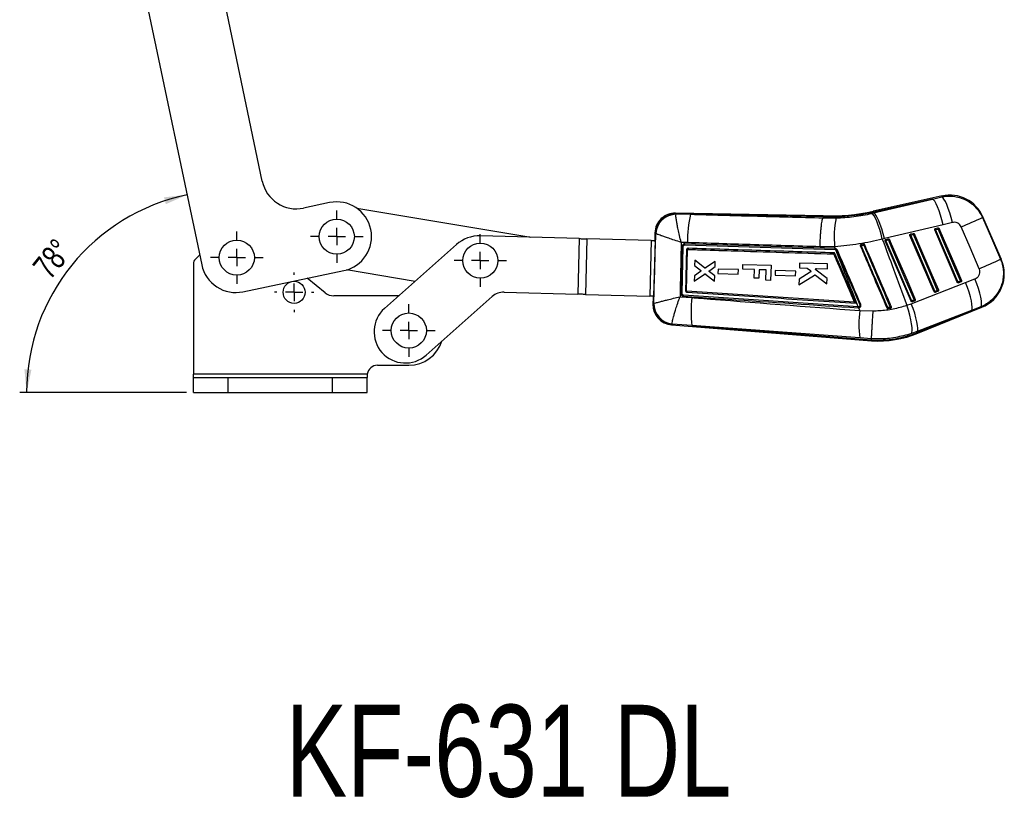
# Model space of a CAD drawing. Header units: millimetres. Extents: x 37 to 389, y 20 to 288.
# Tile 17 of 20: x 247 to 389, y 59 to 171. Entities that reach past the tile are written whole.
import ezdxf

# ---------------------------------------------------------------- set-up
doc = ezdxf.new("R2010")
doc.units = ezdxf.units.MM
doc.layers.add('FORMATO', color=179, linetype='Continuous')
doc.styles.add('SLDTEXTSTYLE0', font='TXT', dxfattribs={"width": 0.75})
doc.dimstyles.new('SLDDIMSTYLE5', dxfattribs={"dimtxt": 3.5, "dimasz": 3.302, "dimexe": 0, "dimexo": 0.0625, "dimgap": 0.875, "dimtad": 1, "dimdec": 4, "dimlfac": 2, "dimzin": 12, "dimdsep": 46, "dimtxsty": 'SLDTEXTSTYLE0', "dimsah": 1, "dimcen": 0.09, "dimadec": 0, "dimazin": 3, "dimtfac": 1, "dimtdec": 0, "dimtofl": 0, "dimtmove": 0, "dimatfit": 3, "dimfxl": 0, "dimfrac": 2, "dimtolj": 1, "dimtzin": 12, "dimarcsym": 0})

# ---------------------------------------------------------------- blocks, each defined once
blk = doc.blocks.new('_D_11')
at = {"layer": 'FORMATO'}
blk.add_line((271.43, 117.74), (247.44, 117.74), dxfattribs=at)
blk.add_arc((277.49, 117.74), 29.05, 101.8498, 180, dxfattribs=at)
for points in [[(271.52, 146.17), (268.2, 145.8), (268.47, 144.82)], [(248.44, 117.74), (249.14, 121.01), (248.12, 121.07)]]:
    blk.add_solid(points, dxfattribs=at)
at = {"layer": 'FORMATO', "insert": (249.1, 135.98), "char_height": 3.5, "attachment_point": 1, "rotation": 51.2903, "style": 'SLDTEXTSTYLE0'}
blk.add_mtext('78°', dxfattribs=at)
blk = doc.blocks.new('SW_CENTERMARKSYMBOL_8')
at = {"layer": 'FORMATO', "color": 0}
for p, q in [((0, 2.5), (0, 2.8375)), ((-2.5, 0), (-2.8375, 0)), ((0, 0), (-1.25, 0)), ((0, 0), (0, 1.25)), ((0, 0), (0, -1.25)), ((0, 0), (1.25, 0)), ((2.5, 0), (2.8375, 0)), ((0, -2.5), (0, -2.8375))]:
    blk.add_line(p, q, dxfattribs=at)
blk = doc.blocks.new('SW_CENTERMARKSYMBOL_9')
at = {"layer": 'FORMATO', "color": 0}
for p, q in [((0, 2.5), (0, 3.775)), ((-2.5, 0), (-3.775, 0)), ((0, 0), (-1.25, 0)), ((0, 0), (0, 1.25)), ((0, 0), (0, -1.25)), ((0, 0), (1.25, 0)), ((2.5, 0), (3.775, 0)), ((0, -2.5), (0, -3.775))]:
    blk.add_line(p, q, dxfattribs=at)
blk = doc.blocks.new('SW_CENTERMARKSYMBOL_10')
at = {"layer": 'FORMATO', "color": 0}
for p, q in [((0, 2.5), (0, 3.775)), ((-2.5, 0), (-3.775, 0)), ((0, 0), (-1.25, 0)), ((0, 0), (0, 1.25)), ((0, 0), (0, -1.25)), ((0, 0), (1.25, 0)), ((2.5, 0), (3.775, 0)), ((0, -2.5), (0, -3.775))]:
    blk.add_line(p, q, dxfattribs=at)
blk = doc.blocks.new('SW_CENTERMARKSYMBOL_11')
at = {"layer": 'FORMATO', "color": 0}
for p, q in [((0, 2.5), (0, 3.775)), ((-2.5, 0), (-3.775, 0)), ((0, 0), (-1.25, 0)), ((0, 0), (0, 1.25)), ((0, 0), (0, -1.25)), ((0, 0), (1.25, 0)), ((2.5, 0), (3.775, 0)), ((0, -2.5), (0, -3.775))]:
    blk.add_line(p, q, dxfattribs=at)
blk = doc.blocks.new('SW_CENTERMARKSYMBOL_12')
at = {"layer": 'FORMATO', "color": 0}
for p, q in [((0, 2.5), (0, 3.775)), ((-2.5, 0), (-3.775, 0)), ((0, 0), (-1.25, 0)), ((0, 0), (0, 1.25)), ((0, 0), (0, -1.25)), ((0, 0), (1.25, 0)), ((2.5, 0), (3.775, 0)), ((0, -2.5), (0, -3.775))]:
    blk.add_line(p, q, dxfattribs=at)

msp = doc.modelspace()

# ---------------------------------------------------------------- linework, layer by layer
at = {"color": 7, "linetype": 'Continuous', "lineweight": 25}
for p, q in [((282.352229, 148.123441), (275.935167, 178.707485)), ((265.169584, 176.448678), (273.640106, 136.07774)), ((380.150738, 145.999521), (370.249549, 143.818894)), ((292.040361, 145.047305), (288.272406, 144.256723)), ((378.773997, 145.55749), (370.278711, 143.686497)), ((370.307835, 143.554261), (378.773997, 145.55749)), ((378.773997, 145.55749), (380.097429, 145.872364)), ((295.957852, 144.233503), (320.973853, 140.056799)), ((363.047304, 143.135466), (341.78689, 143.536086)), ((341.891947, 143.416283), (341.87471, 143.363572)), ((341.891947, 143.416283), (343.974626, 143.359267)), ((363.04416, 142.999932), (343.974626, 143.359267)), ((370.045709, 143.492907), (370.307835, 143.554261)), ((370.278711, 143.686497), (370.307835, 143.554261)), ((363.040658, 142.854363), (363.040792, 142.854624)), ((363.04416, 142.999932), (363.040792, 142.854624)), ((363.040792, 142.854624), (364.909279, 142.845374)), ((380.313361, 141.867835), (371.847058, 139.861731)), ((381.637456, 142.180995), (380.313361, 141.867835)), ((388.681421, 136.844029), (386.014143, 143.001709)), ((327.959618, 139.864167), (313.729106, 140.256571)), ((338.840736, 140.723586), (338.813437, 139.733566)), ((338.965705, 140.597532), (338.955539, 140.613083)), ((379.016931, 132.217492), (375.530267, 140.326135)), ((375.602896, 140.522874), (375.636319, 140.534588)), ((375.636319, 140.534588), (375.987971, 140.612035)), ((375.645036, 140.376593), (375.996689, 140.454037)), ((382.345649, 133.572107), (379.103104, 141.113013)), ((379.175494, 141.309635), (379.209148, 141.321462)), ((379.209148, 141.321462), (379.560801, 141.398909)), ((379.21788, 141.163423), (379.569533, 141.240865)), ((299.945148, 129.824636), (310.270736, 138.996648)), ((327.959618, 139.864167), (327.739103, 131.867207)), ((329.059182, 139.833846), (328.838667, 131.836886)), ((338.321513, 139.578439), (329.059182, 139.833846)), ((338.321513, 139.578439), (338.100998, 131.581479)), ((338.877788, 139.731922), (338.647971, 131.397619)), ((338.871295, 139.563279), (338.65078, 131.566319)), ((338.873135, 139.563228), (338.871295, 139.563279)), ((338.872494, 139.583017), (338.871951, 139.563261)), ((338.872494, 139.583017), (338.873679, 139.582974)), ((343.537348, 139.289255), (342.615178, 139.320579)), ((364.778655, 138.435181), (343.149202, 139.115191)), ((343.157856, 138.963883), (364.787007, 138.287629)), ((368.500607, 139.011655), (368.465903, 139.001084)), ((371.847058, 139.861731), (371.549415, 139.792659)), ((375.688212, 130.862877), (371.957423, 139.539256)), ((372.030216, 139.736075), (372.063482, 139.747712)), ((372.063482, 139.747712), (372.415135, 139.825159)), ((372.0722, 139.589748), (372.423852, 139.667193)), ((273.337837, 137.518368), (272.732792, 136.929744)), ((342.745645, 131.954822), (342.90932, 138.72895)), ((343.378173, 132.381716), (343.51849, 138.248327)), ((343.57941, 138.314437), (343.589409, 138.314877)), ((364.699336, 138.679381), (362.596439, 138.693664)), ((364.796231, 138.434194), (364.699336, 138.679381)), ((364.796231, 138.434194), (364.778655, 138.435181)), ((364.787007, 138.287629), (364.860574, 138.271341)), ((272.430104, 136.212977), (272.430104, 120.364772)), ((344.573418, 136.756969), (344.55231, 135.989216)), ((345.975286, 135.650211), (344.573418, 136.756969)), ((347.504149, 136.585823), (346.139213, 135.644888)), ((347.483436, 135.832419), (347.504149, 136.585823)), ((351.489799, 135.452095), (351.508731, 136.138549)), ((351.508731, 136.138549), (355.542356, 136.027322)), ((355.542356, 136.027322), (355.482498, 133.856615)), ((359.64215, 136.335867), (359.623285, 135.649412)), ((363.675731, 136.22425), (359.64215, 136.335867)), ((363.656873, 135.537847), (363.675731, 136.22425)), ((279.560283, 132.211023), (294.093821, 135.260411)), ((304.321932, 133.712445), (294.475716, 135.356382)), ((344.490061, 133.725056), (345.966293, 134.763581)), ((345.375778, 135.118546), (344.512003, 134.523142)), ((344.55231, 135.989216), (345.38232, 135.342235)), ((346.130247, 134.75961), (347.426189, 133.749412)), ((347.446474, 134.487348), (346.710151, 135.070051)), ((346.716849, 135.291743), (347.483436, 135.832419)), ((347.914594, 135.479994), (347.896548, 134.823675)), ((347.896548, 134.823675), (350.829745, 134.742577)), ((350.847783, 135.398849), (347.914594, 135.479994)), ((350.829745, 134.742577), (350.847783, 135.398849)), ((353.167998, 135.405819), (351.489799, 135.452095)), ((353.134314, 134.184239), (353.167998, 135.405819)), ((353.839273, 135.387309), (353.805589, 134.165729)), ((354.843596, 135.359615), (353.839273, 135.387309)), ((354.80267, 133.875361), (354.843596, 135.359615)), ((356.161485, 135.252591), (356.143447, 134.596278)), ((356.143447, 134.596278), (359.076606, 134.515167)), ((359.094637, 135.171438), (356.161485, 135.252591)), ((359.076606, 134.515167), (359.094637, 135.171438)), ((359.556588, 133.22303), (361.791769, 134.611878)), ((361.186618, 135.024666), (359.578992, 134.038049)), ((359.623285, 135.649412), (360.680366, 135.620178)), ((360.760669, 135.591535), (361.19912, 135.2529)), ((361.947866, 134.604629), (363.596889, 133.354544)), ((363.618406, 134.137869), (362.020912, 135.331588)), ((362.107696, 135.5807), (363.656873, 135.537847)), ((291.377138, 132.075398), (288.793815, 134.148378)), ((344.512003, 134.523142), (344.490061, 133.725056)), ((347.426189, 133.749412), (347.446474, 134.487348)), ((353.805589, 134.165729), (353.134314, 134.184239)), ((355.482498, 133.856615), (354.80267, 133.875361)), ((359.578992, 134.038049), (359.556588, 133.22303)), ((363.596889, 133.354544), (363.618406, 134.137869)), ((375.726113, 130.498465), (383.544924, 133.541236)), ((382.788161, 133.755883), (382.460537, 133.62256)), ((382.542433, 133.491067), (382.527763, 133.48598)), ((382.870058, 133.624394), (382.542433, 133.491067)), ((383.544924, 133.541236), (384.89, 134.066184)), ((317.14545, 132.159325), (327.739103, 131.867207)), ((328.838667, 131.836886), (338.100998, 131.581479)), ((343.441671, 132.311586), (343.441913, 132.31157)), ((367.526474, 130.728646), (343.441671, 132.311586)), ((379.459413, 132.401304), (379.131781, 132.26798)), ((379.213708, 132.136449), (379.198799, 132.131292)), ((379.54134, 132.269776), (379.213708, 132.136449)), ((301.983509, 131.635272), (292.628854, 131.635272)), ((315.416266, 131.529364), (305.922134, 123.095917)), ((338.583628, 131.399524), (338.55669, 130.422602)), ((338.65078, 131.566319), (338.65262, 131.566268)), ((338.651436, 131.566301), (338.650892, 131.546589)), ((338.650892, 131.546589), (338.652076, 131.546567)), ((338.674503, 130.519741), (338.682005, 130.528606)), ((342.447562, 131.504945), (344.167153, 131.368654)), ((368.097218, 130.061204), (342.970314, 131.708875)), ((367.526474, 130.728646), (367.52701, 130.728611)), ((375.103468, 130.277687), (375.726113, 130.498465)), ((376.130672, 131.046714), (375.803048, 130.91339)), ((375.88499, 130.781832), (375.86991, 130.776627)), ((376.212614, 130.915159), (375.88499, 130.781832)), ((368.07547, 129.904998), (368.106971, 129.902932)), ((368.128563, 130.059078), (368.097218, 130.061204)), ((368.106971, 129.902932), (368.159311, 129.903373)), ((368.316056, 129.50488), (368.159311, 129.903373)), ((368.316056, 129.50488), (370.241942, 129.479627)), ((372.384655, 129.789548), (372.74381, 129.852499)), ((372.74381, 129.852499), (372.765431, 129.858255)), ((384.403782, 129.536375), (376.583064, 126.495506)), ((376.632558, 126.37389), (384.403782, 129.536375)), ((376.683655, 126.248319), (385.882588, 129.991809)), ((385.750542, 130.058233), (384.403782, 129.536375)), ((341.326593, 127.566063), (341.320111, 127.599211)), ((344.155593, 127.360007), (341.326593, 127.566063)), ((341.217375, 127.45935), (369.991811, 125.154564)), ((368.318083, 125.589017), (344.155593, 127.360007)), ((344.155593, 127.360007), (370.001452, 125.289795)), ((376.583064, 126.495506), (375.730919, 126.18946)), ((376.632558, 126.37389), (376.583064, 126.495506)), ((370.013567, 125.459916), (368.318083, 125.589017)), ((370.001452, 125.289795), (369.991811, 125.154564)), ((370.001452, 125.289795), (370.013567, 125.459832)), ((370.013567, 125.459832), (370.013567, 125.459916)), ((298.930105, 121.635272), (303.430105, 121.635272)), ((272.430104, 119.864772), (272.430104, 120.364772)), ((297.447766, 120.364772), (272.430104, 120.364772)), ((272.430104, 117.739772), (272.430104, 119.864772)), ((272.430104, 119.864772), (277.430105, 119.864772)), ((277.430105, 117.739772), (277.430105, 119.864772)), ((277.430105, 119.864772), (292.430105, 119.864772)), ((292.430105, 117.739772), (292.430105, 119.864772)), ((292.430105, 119.864772), (297.430105, 119.864772)), ((297.447766, 120.364772), (297.430105, 119.980597)), ((297.447766, 120.364772), (297.430105, 120.291596)), ((297.447766, 120.364772), (297.430105, 119.980597)), ((297.430105, 120.291596), (297.430105, 119.864772)), ((297.430105, 117.739772), (297.430105, 119.864772)), ((272.430104, 117.739772), (277.430105, 117.739772)), ((277.430105, 117.739772), (292.430105, 117.739772)), ((292.430105, 117.739772), (297.430105, 117.739772))]:
    msp.add_line(p, q, dxfattribs=at)
at = {"color": 8, "linetype": 'Continuous', "lineweight": 25}
msp.add_line((363.047304, 143.135466), (363.04416, 142.999932), dxfattribs=at)
at = {"color": 8, "linetype": 'Continuous', "lineweight": 25, "flags": 128}
for points in [[(380.097429, 145.872364), (380.14477, 145.985284), (380.150738, 145.999521)], [(341.78689, 143.536086), (341.798725, 143.52259), (341.891947, 143.416283)], [(370.249549, 143.818894), (370.251375, 143.810614), (370.256843, 143.785779), (370.265955, 143.7444), (370.278711, 143.686497)], [(386.014143, 143.001709), (386.007184, 142.990317), (385.951774, 142.899579)], [(338.955539, 140.613083), (338.853671, 140.711137), (338.840736, 140.723586)], [(388.562197, 136.882152), (388.668599, 136.848129), (388.681421, 136.844029)], [(338.55669, 130.422602), (338.569967, 130.433551), (338.674503, 130.519741)], [(385.882588, 129.991809), (385.868477, 129.99891), (385.750542, 130.058233)], [(341.326593, 127.566063), (341.229687, 127.471378), (341.217375, 127.45935)], [(376.632558, 126.37389), (376.654903, 126.318972), (376.670877, 126.279727), (376.680466, 126.256172), (376.683655, 126.248319)]]:
    msp.add_lwpolyline(points, dxfattribs=at)
at = {"color": 7, "linetype": 'Continuous', "lineweight": 25, "flags": 128}
for points in [[(380.313361, 141.867835), (380.129854, 142.578537), (379.930252, 143.257088), (379.721174, 143.881023), (379.509541, 144.429681), (379.302347, 144.884895), (379.106472, 145.231592), (378.928388, 145.458293), (378.773997, 145.55749)], [(381.637456, 142.180995), (381.453911, 142.895439), (381.254101, 143.577255), (381.044725, 144.203637), (380.832779, 144.753637), (380.625347, 145.208856), (380.429374, 145.554071), (380.251417, 145.777734), (380.097429, 145.872364)], [(371.549415, 139.792659), (371.372374, 140.504475), (371.179061, 141.184242), (370.975862, 141.809476), (370.769488, 142.359501), (370.56678, 142.816126), (370.374428, 143.164249), (370.198803, 143.392356), (370.045709, 143.492907)], [(371.847058, 139.861731), (371.663565, 140.572843), (371.463964, 141.251857), (371.254878, 141.876269), (371.043237, 142.425384), (370.836059, 142.881004), (370.640198, 143.228027), (370.462159, 143.454953), (370.307835, 143.554261)], [(385.951774, 142.899579), (387.245911, 139.91643), (388.562197, 136.882152)], [(379.131781, 132.26798), (379.011499, 132.547708), (378.530363, 133.666619), (376.605811, 138.142264), (375.645036, 140.376593)], [(375.996689, 140.454037), (376.116978, 140.174309), (376.598114, 139.055398), (378.522666, 134.579753), (379.459413, 132.401304)], [(376.158977, 140.522929), (376.279259, 140.243201), (376.760388, 139.124286), (378.684903, 134.648625), (379.621635, 132.470172)], [(382.460537, 133.62256), (382.340247, 133.902288), (381.859104, 135.021199), (379.934529, 139.496844), (379.21788, 141.163423)], [(379.569533, 141.240865), (379.689815, 140.961137), (380.170966, 139.842226), (382.09554, 135.366582), (382.788161, 133.755883)], [(379.731814, 141.309798), (379.852096, 141.030069), (380.333225, 139.911152), (382.257754, 135.435484), (382.950353, 133.824781)], [(385.511602, 135.532596), (384.19752, 138.567758), (382.905582, 141.551782)], [(327.959618, 139.864167), (328.098623, 139.860334), (328.237476, 139.856505), (328.376035, 139.852684), (328.514146, 139.848876), (328.651661, 139.845084), (328.788439, 139.841312), (328.924327, 139.837565), (329.059182, 139.833846)], [(338.321513, 139.578439), (338.388941, 139.57658), (338.456882, 139.574706), (338.525271, 139.572821), (338.594029, 139.570925), (338.663085, 139.56902), (338.732364, 139.56711), (338.801792, 139.565195), (338.871295, 139.563279)], [(338.81346, 139.734257), (338.820739, 139.733993), (338.842185, 139.733214), (338.877788, 139.731922)], [(343.149042, 139.115196), (343.139289, 139.115249), (343.129533, 139.115301)], [(375.803048, 130.91339), (375.682766, 131.193117), (375.20163, 132.312029), (373.277093, 136.787673), (372.0722, 139.589748)], [(372.423852, 139.667193), (372.544134, 139.387465), (373.02527, 138.268554), (374.949808, 133.79291), (376.130672, 131.046714)], [(372.586133, 139.736058), (372.706415, 139.456329), (373.187544, 138.337415), (375.112059, 133.86176), (376.292909, 131.115562)], [(384.403782, 129.536375), (384.475822, 129.709679), (384.493219, 130.005264), (384.455385, 130.413011), (384.363601, 130.918968), (384.221027, 131.505818), (384.032527, 132.153477), (383.804562, 132.839779), (383.544924, 133.541236)], [(385.750542, 130.058233), (385.824943, 130.227233), (385.843972, 130.520111), (385.806972, 130.926733), (385.715233, 131.433028), (385.571922, 132.021474), (385.381999, 132.67171), (385.152044, 133.361234), (384.89, 134.066184)], [(328.838667, 131.836886), (328.703812, 131.840605), (328.567924, 131.844352), (328.431147, 131.848124), (328.293631, 131.851916), (328.15552, 131.855724), (328.016961, 131.859545), (327.878109, 131.863374), (327.739103, 131.867207)], [(338.65078, 131.566319), (338.581277, 131.568235), (338.511849, 131.57015), (338.44257, 131.57206), (338.373514, 131.573964), (338.304756, 131.57586), (338.236368, 131.577746), (338.168426, 131.57962), (338.100998, 131.581479)], [(338.647971, 131.397619), (338.61235, 131.39829), (338.590896, 131.398695), (338.583609, 131.398832)], [(376.583064, 126.495506), (376.655275, 126.668787), (376.672881, 126.964248), (376.635285, 127.371787), (376.54377, 127.877466), (376.401464, 128.463995), (376.21324, 129.111315), (375.98552, 129.797291), (375.726113, 130.498465)], [(375.730919, 126.18946), (375.81371, 126.359667), (375.848713, 126.656876), (375.834706, 127.070779), (375.772173, 127.587018), (375.663283, 128.187687), (375.51182, 128.85195), (375.32303, 129.556766), (375.103468, 130.277687)]]:
    msp.add_lwpolyline(points, dxfattribs=at)
at = {"color": 7, "linetype": 'Continuous', "lineweight": 25}
for centre, radius in [((293.067091, 140.153858), 2.525), ((278.680356, 137.135272), 2.525), ((313.711587, 136.705705), 2.525), ((286.930105, 132.135272), 1.5875), ((303.430105, 126.635272), 2.525)]:
    msp.add_circle(centre, radius, dxfattribs=at)
for centre, radius, start, end in [((287.245676, 149.150171), 5, 191.84975441, 281.84975441), ((381.264123, 140.944175), 5.1765, 23.15395177, 102.70682737), ((293.067091, 140.153858), 5, 281.84975441, 101.84975441), ((341.732388, 140.643849), 2.89275, 88.43340196, 178.89017011), ((341.859368, 140.510836), 2.905629, 89.35757995, 177.983393), ((341.877696, 140.447732), 2.915842, 90.05868626, 177.05515776), ((357.801302, 139.815246), 14.273649, 165.62358206, 182.11185619), ((363.865333, 172.806576), 29.817954, 268.42190237, 282.42047695), ((363.865333, 172.806576), 29.682384, 268.41993823, 282.42047695), ((378.969904, 140.048512), 14.336096, 168.74988279, 185.48023196), ((326.753541, 272.578808), 142.552213, 293.19770419, 294.53657514), ((313.591283, 135.258471), 5, 88.42047695, 131.61404203), ((377.323248, 136.40369), 4.312813, 112.89990442, 114.56551838), ((375.897799, 140.469777), 0.269392, 166.07915819, 200.23691718), ((376.249512, 140.547226), 0.269451, 166.08251957, 200.23340717), ((379.913112, 131.453709), 9.815512, 112.48673564, 113.51589236), ((380.970107, 137.017966), 4.500568, 112.91309708, 114.50905903), ((379.470764, 141.256656), 0.269523, 166.08714478, 200.23791938), ((379.822433, 141.334101), 0.26954, 166.08762157, 200.23725661), ((383.663889, 131.827444), 10.265294, 112.52246106, 113.50657448), ((385.065138, 100.261212), 41.994203, 113.20271701, 113.39965199), ((369.290696, 139.034372), 0.790416, 181.64693799, 192.8352376), ((369.488489, 139.069056), 0.633103, 179.4878577, 193.51317914), ((381.664899, 109.242055), 32.318443, 113.0295603, 113.31654641), ((373.698507, 135.737172), 4.181772, 112.88632037, 114.60441087), ((372.324901, 139.682916), 0.269329, 166.07893269, 200.23833188), ((372.676558, 139.760362), 0.269334, 166.07899518, 200.23819505), ((376.241216, 130.897148), 9.564829, 112.46616698, 113.52219316), ((364.351231, 138.336974), 0.438561, 353.539647, 12.93986242), ((364.390356, 138.509847), 0.527248, 333.10482208, 348.71430214), ((362.757301, 143.388163), 5.671495, 292.92847793, 294.33027753), ((273.430105, 136.212977), 1, 134.21184298, 180), ((278.533553, 137.10447), 5, 191.84975441, 281.84975441), ((329.139314, 267.081634), 143.118777, 293.19643014, 294.53189775), ((383.931402, 134.786495), 5.1765, 291.8889093, 23.73239017), ((384.226829, 129.444415), 4.536153, 112.91599203, 114.50094352), ((382.702337, 133.681909), 0.248978, 193.79029211, 230.04077681), ((386.917588, 124.260231), 10.354688, 112.52795776, 113.50304451), ((383.030052, 133.815294), 0.24908, 193.79940147, 230.03348855), ((292.628854, 133.635272), 2, 231.25480857, 270), ((317.076539, 129.660275), 2.5, 88.42047695, 131.61404203), ((343.196396, 128.767874), 3.618411, 87.12043713, 89.34413207), ((380.817702, 128.276927), 4.332532, 112.90041834, 114.55960074), ((379.373793, 132.327442), 0.249209, 193.80398006, 230.03109543), ((383.380453, 123.390698), 9.826778, 112.48910021, 113.5166642), ((379.701279, 132.460679), 0.249048, 193.79271703, 230.04356463), ((341.44834, 130.342865), 2.89275, 178.06518172, 265.76400757), ((341.578991, 130.460177), 2.905099, 178.82515497, 265.0157935), ((341.594709, 130.499092), 2.912853, 179.41944349, 264.5906191), ((360.20867, 129.318055), 16.172051, 172.71534823, 186.95420953), ((365.584241, 136.807443), 7.023788, 292.98311377, 294.13469633), ((377.444654, 127.025558), 4.220202, 112.89151451, 114.59481376), ((376.045017, 130.972804), 0.249157, 193.79581691, 230.03818921), ((379.952697, 122.265871), 9.57659, 112.46753168, 113.52197484), ((376.372749, 131.106199), 0.249278, 193.80556103, 230.02933246), ((302.933641, 126.460276), 4.5, 131.61404203, 311.61404203), ((367.535998, 130.059725), 0.561222, 343.99652109, 0.15098401), ((367.560999, 130.057995), 0.567565, 344.14482531, 0.10928987), ((383.584549, 127.55485), 15.392514, 172.72181595, 187.33748806), ((379.610688, 112.951475), 18.471108, 113.14495964, 113.5842219), ((372.903622, 129.987984), 0.555611, 185.37837418, 200.9252962), ((380.637492, 111.631746), 20.00608, 112.8931414, 113.36388009), ((373.16439, 130.046926), 0.463346, 186.13299278, 204.8102964), ((370.942467, 140.356233), 15.231366, 266.42209734, 292.1437796), ((370.942467, 140.356233), 15.095796, 266.42608444, 292.1437796), ((303.430105, 126.635272), 5, 270, 342.27214028), ((298.930105, 120.135272), 1.5, 90, 171.19917881)]:
    msp.add_arc(centre, radius, start, end, dxfattribs=at)
for centre, major_axis, start_param, end_param in [((374.417831, 138.440754), (35.604344, -1.294339), 3.1419280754, 3.2017721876), ((374.205161, 130.728291), (35.621568, -0.669706), 3.0814131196, 3.1412572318)]:
    msp.add_ellipse(centre, major_axis=major_axis, ratio=0.0699241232, start_param=start_param, end_param=end_param, dxfattribs=at)
for points, knots in [([(380.097429, 145.872364), (380.345913, 145.916063), (380.891774, 146.012059), (381.752454, 145.989389), (382.726744, 145.805006), (383.630602, 145.432833), (384.42509, 144.907493), (385.047233, 144.329897), (385.574238, 143.660059), (385.825929, 143.153072), (385.951774, 142.899579)], [0, 0, 0, 0, 0.10630937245, 0.2335368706, 0.36076234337, 0.52336069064, 0.64234871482, 0.76133714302, 0.88066841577, 1, 1, 1, 1]), ([(342.615178, 139.320579), (342.614404, 139.323576), (342.528425, 139.656583), (342.368054, 140.305294), (342.177894, 141.151775), (342.037897, 141.84792), (341.928076, 142.478128), (341.851629, 143.064614), (341.866794, 143.261046), (341.87471, 143.363572)], [0, 0, 0, 0, 0.00160540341, 0.17840289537, 0.34605429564, 0.47914634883, 0.61220763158, 0.79759517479, 1, 1, 1, 1]), ([(343.974626, 143.359267), (346.97435, 143.279535), (353.329061, 143.110628), (359.685015, 142.94291), (363.040658, 142.854363)], [0, 0, 0, 0, 0.4720472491, 1, 1, 1, 1]), ([(364.909279, 142.845374), (365.335029, 142.862469), (366.186495, 142.896659), (367.476964, 143.029472), (368.770922, 143.220034), (369.620783, 143.40195), (370.045709, 143.492907)], [0, 0, 0, 0, 0.2460102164, 0.4919999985, 0.7460027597, 1, 1, 1, 1]), ([(362.596439, 138.693664), (362.597395, 138.727327), (362.60372, 138.950195), (362.620017, 139.401735), (362.65134, 140.03392), (362.692872, 140.669994), (362.741782, 141.252246), (362.796433, 141.766463), (362.85548, 142.195659), (362.917039, 142.528501), (362.979663, 142.762053), (363.020326, 142.823593), (363.040658, 142.854363)], [0, 0, 0, 0, 0.0164560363, 0.10894754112, 0.2203301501, 0.33171264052, 0.44309423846, 0.55447579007, 0.66585681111, 0.77723792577, 0.88861899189, 1, 1, 1, 1]), ([(382.905582, 141.551782), (382.847692, 141.659415), (382.789534, 141.767547), (382.625833, 141.946419), (382.459702, 142.075058), (382.147397, 142.198627), (381.873139, 142.225821), (381.691444, 142.191264), (381.637456, 142.180995)], [0, 0, 0, 0, 0.2351564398, 0.2362457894, 0.4723303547, 0.6352480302, 0.8916186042, 1, 1, 1, 1]), ([(338.682005, 130.528606), (338.729103, 132.205585), (338.823366, 135.561927), (338.918236, 138.918202), (338.965705, 140.597532)], [0, 0, 0, 0, 0.49964490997, 1, 1, 1, 1]), ([(342.615178, 139.320579), (342.612239, 139.321517), (342.285631, 139.425708), (341.656858, 139.628995), (340.856267, 139.894941), (340.214939, 140.114313), (339.651938, 140.313575), (339.154755, 140.500045), (339.030538, 140.5641), (338.965705, 140.597532)], [0, 0, 0, 0, 0.0016055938, 0.1784083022, 0.3460598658, 0.4791540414, 0.6122174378, 0.7976051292, 1, 1, 1, 1]), ([(375.530267, 140.326135), (375.525097, 140.342314), (375.514757, 140.374669), (375.520441, 140.426248), (375.541528, 140.472829), (375.571646, 140.505262), (375.594654, 140.518229), (375.602896, 140.522874)], [0, 0, 0, 0, 0.2175568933, 0.4350700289, 0.6539523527, 0.8760419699, 1, 1, 1, 1]), ([(375.987971, 140.612035), (375.992897, 140.612958), (376.01432, 140.616972), (376.053865, 140.614469), (376.101267, 140.594609), (376.138171, 140.562473), (376.152563, 140.53512), (376.158977, 140.522929)], [0, 0, 0, 0, 0.0727855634, 0.3165301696, 0.5602662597, 0.8040217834, 1, 1, 1, 1]), ([(379.103104, 141.113013), (379.097937, 141.129193), (379.087605, 141.161549), (379.093275, 141.213128), (379.114365, 141.259709), (379.144421, 141.292074), (379.167335, 141.305024), (379.175494, 141.309635)], [0, 0, 0, 0, 0.217802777, 0.4355625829, 0.6547065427, 0.8770609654, 1, 1, 1, 1]), ([(379.560801, 141.398909), (379.565638, 141.399818), (379.586969, 141.403828), (379.626428, 141.401406), (379.673867, 141.381635), (379.710894, 141.349496), (379.725347, 141.322069), (379.731814, 141.309798)], [0, 0, 0, 0, 0.0714797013, 0.3152334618, 0.5589746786, 0.802693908, 1, 1, 1, 1]), ([(342.615178, 139.320579), (342.588152, 138.024392), (342.533832, 135.419157), (342.476414, 132.813969), (342.447562, 131.504945)], [0, 0, 0, 0, 0.497531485, 1, 1, 1, 1]), ([(343.129533, 139.115301), (343.085377, 139.110075), (342.997069, 139.099624), (342.88054, 139.029235), (342.793574, 138.927317), (342.751379, 138.82139), (342.746139, 138.754522), (342.744353, 138.731727)], [0, 0, 0, 0, 0.2215825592, 0.44315478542, 0.66455528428, 0.88564730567, 1, 1, 1, 1]), ([(342.909323, 138.72895), (342.911146, 138.747676), (342.915606, 138.793486), (342.947733, 138.861231), (343.004937, 138.920501), (343.078211, 138.958709), (343.131701, 138.962183), (343.157856, 138.963882)], [0, 0, 0, 0, 0.1483077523, 0.362797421, 0.5777568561, 0.7935366, 1, 1, 1, 1]), ([(343.158001, 138.963878), (343.158375, 138.983699), (343.159123, 139.023341), (343.157493, 139.073272), (343.154106, 139.108243), (343.15074, 139.112878), (343.149057, 139.115196)], [0, 0, 0, 0, 0.2500005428, 0.499998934, 0.7500006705, 1, 1, 1, 1]), ([(362.596439, 138.693664), (359.245152, 138.793272), (352.891219, 138.982126), (346.539124, 139.190693), (343.537348, 139.289255)], [0, 0, 0, 0, 0.5274351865, 1, 1, 1, 1]), ([(371.549415, 139.792659), (370.997606, 139.661743), (369.89398, 139.399908), (368.18824, 139.088498), (366.453804, 138.836709), (365.284168, 138.731825), (364.699336, 138.679381)], [0, 0, 0, 0, 0.246887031, 0.4937784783, 0.7468832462, 1, 1, 1, 1]), ([(368.465903, 139.001084), (368.45091, 138.992629), (368.420924, 138.975717), (368.38976, 138.933231), (368.373873, 138.883932), (368.374505, 138.837942), (368.383861, 138.811764), (368.387463, 138.801687)], [0, 0, 0, 0, 0.2163430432, 0.4326937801, 0.6488856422, 0.8648276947, 1, 1, 1, 1]), ([(368.855411, 139.074715), (368.75775, 139.057357), (368.63951, 139.036341), (368.521199, 139.015315), (368.500607, 139.011655)], [0, 0, 0, 0, 0.82595274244, 1, 1, 1, 1]), ([(368.520031, 138.858783), (368.570158, 138.867637), (368.687821, 138.888422), (368.805416, 138.909196), (368.872913, 138.92112)], [0, 0, 0, 0, 0.4260172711, 1, 1, 1, 1]), ([(372.350456, 129.935906), (371.70722, 131.434284), (370.620731, 133.965189), (369.343938, 136.93949), (368.710364, 138.415403), (368.520031, 138.858783)], [0, 0, 0, 0, 0.503777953, 0.8509296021, 1, 1, 1, 1]), ([(369.021731, 138.98482), (369.013972, 138.999081), (368.998001, 139.028435), (368.95734, 139.060164), (368.908607, 139.077687), (368.873224, 139.077808), (368.855943, 139.074807), (368.855411, 139.074715)], [0, 0, 0, 0, 0.2376124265, 0.48908835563, 0.7405648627, 0.99202461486, 1, 1, 1, 1]), ([(368.872913, 138.92112), (369.515876, 137.423329), (370.601918, 134.89338), (371.87885, 131.918818), (372.512822, 130.442046), (372.703696, 129.997423)], [0, 0, 0, 0, 0.5035307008, 0.8505243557, 1, 1, 1, 1]), ([(372.854853, 130.061986), (372.815499, 130.153592), (372.615889, 130.618228), (371.775303, 132.575013), (370.536937, 135.457679), (369.458833, 137.96732), (369.021731, 138.98482)], [0, 0, 0, 0, 0.0307994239, 0.1562195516, 0.6579005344, 1, 1, 1, 1]), ([(371.549415, 139.792659), (372.087268, 138.350427), (373.270308, 135.178157), (374.456541, 132.007077), (375.103468, 130.277687)], [0, 0, 0, 0, 0.4546368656, 1, 1, 1, 1]), ([(371.957423, 139.539256), (371.952256, 139.555436), (371.941922, 139.587791), (371.947603, 139.63937), (371.968692, 139.685947), (371.998845, 139.718431), (372.021917, 139.731408), (372.030216, 139.736075)], [0, 0, 0, 0, 0.217389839, 0.43473328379, 0.65344704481, 0.87534027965, 1, 1, 1, 1]), ([(372.415135, 139.825159), (372.420123, 139.826092), (372.441607, 139.830109), (372.481212, 139.827551), (372.52859, 139.807636), (372.565402, 139.775494), (372.579753, 139.748194), (372.586133, 139.736058)], [0, 0, 0, 0, 0.07369193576, 0.31742021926, 0.56116531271, 0.80491530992, 1, 1, 1, 1]), ([(342.744353, 138.731728), (342.742274, 138.643845), (342.730597, 138.150086), (342.677074, 135.891977), (342.624734, 133.721757), (342.582183, 131.957412)], [0, 0, 0, 0, 0.0389186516, 0.2186604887, 1, 1, 1, 1]), ([(342.744353, 138.731707), (342.745094, 138.73175), (342.747163, 138.73187), (342.755684, 138.731919), (342.771335, 138.731797), (342.792419, 138.731496), (342.817915, 138.731034), (342.846745, 138.730435), (342.877722, 138.729733), (342.898789, 138.729211), (342.909323, 138.72895)], [0, 0, 0, 0, 0.0737765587, 0.206099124, 0.3384100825, 0.4707303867, 0.60305517, 0.7353743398, 0.8676876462, 1, 1, 1, 1]), ([(343.379548, 138.252868), (343.377094, 138.151401), (343.364825, 137.644066), (343.317554, 135.688468), (343.272785, 133.834321), (343.237816, 132.386048)], [0, 0, 0, 0, 0.0518855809, 0.259427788, 1, 1, 1, 1]), ([(343.607178, 138.468018), (343.591545, 138.467489), (343.551089, 138.46612), (343.488615, 138.44228), (343.430638, 138.39442), (343.389493, 138.328938), (343.382898, 138.278492), (343.379548, 138.252868)], [0, 0, 0, 0, 0.13529464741, 0.35010813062, 0.56459303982, 0.77884116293, 1, 1, 1, 1]), ([(343.379548, 138.252868), (343.398138, 138.252394), (343.435316, 138.251446), (343.480839, 138.250071), (343.512391, 138.248927), (343.516457, 138.248527), (343.51849, 138.248327)], [0, 0, 0, 0, 0.2500048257, 0.4999989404, 0.7500013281, 1, 1, 1, 1]), ([(343.518494, 138.248327), (343.519571, 138.256109), (343.521725, 138.271674), (343.534485, 138.29199), (343.552653, 138.307002), (343.568908, 138.313003), (343.577982, 138.314242), (343.57941, 138.314437)], [0, 0, 0, 0, 0.2392562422, 0.4785209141, 0.7174012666, 0.9555362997, 1, 1, 1, 1]), ([(343.607178, 138.468018), (343.606373, 138.447951), (343.604763, 138.407817), (343.600143, 138.357105), (343.594721, 138.322056), (343.59116, 138.317244), (343.589409, 138.314877)], [0, 0, 0, 0, 0.2519884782, 0.5039788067, 0.7559676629, 1, 1, 1, 1]), ([(343.589409, 138.314877), (343.648303, 138.313016), (344.111458, 138.298387), (346.19168, 138.23271), (353.118931, 138.014247), (359.642724, 137.809783), (364.549177, 137.656009)], [0, 0, 0, 0, 0.0084306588, 0.0663001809, 0.2977775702, 1, 1, 1, 1]), ([(364.663141, 137.809646), (361.133002, 137.919819), (354.113808, 138.138882), (347.095696, 138.358735), (343.607178, 138.468018)], [0, 0, 0, 0, 0.5029265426, 1, 1, 1, 1]), ([(364.663141, 137.809646), (364.662796, 137.809137), (364.660506, 137.805765), (364.646518, 137.785164), (364.622187, 137.750091), (364.59266, 137.709033), (364.570264, 137.679335), (364.554942, 137.660526), (364.551015, 137.657449), (364.549177, 137.656009)], [0, 0, 0, 0, 0.0070989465, 0.0471023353, 0.2872246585, 0.4949116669, 0.6762726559, 0.8485479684, 1, 1, 1, 1]), ([(364.549177, 137.656009), (364.570257, 137.606959), (364.751642, 137.184905), (365.574259, 135.270842), (366.545608, 133.01077), (367.356675, 131.123708), (367.526474, 130.728646)], [0, 0, 0, 0, 0.0212418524, 0.1827757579, 0.8289118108, 1, 1, 1, 1]), ([(367.776083, 130.564869), (367.247132, 131.795846), (366.209444, 134.210759), (365.171838, 136.625698), (364.663141, 137.809646)], [0, 0, 0, 0, 0.5097400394, 1, 1, 1, 1]), ([(365.093934, 138.220378), (365.074604, 138.255463), (365.035946, 138.32563), (364.938122, 138.398799), (364.853321, 138.428225), (364.805077, 138.433269), (364.796231, 138.434194)], [0, 0, 0, 0, 0.3099332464, 0.6198582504, 0.9302964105, 1, 1, 1, 1]), ([(364.860574, 138.271341), (364.865935, 138.268842), (364.891739, 138.256814), (364.933791, 138.224745), (364.9558, 138.184766), (364.966812, 138.164762)], [0, 0, 0, 0, 0.1158500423, 0.5576012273, 1, 1, 1, 1]), ([(368.097218, 130.061204), (367.696284, 131.079964), (366.619001, 133.817309), (365.538773, 136.553489), (364.860574, 138.271341)], [0, 0, 0, 0, 0.3721710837, 1, 1, 1, 1]), ([(364.966812, 138.164762), (365.526784, 136.860832), (366.64673, 134.252971), (367.766742, 131.645126), (368.326748, 130.341203)], [0, 0, 0, 0, 0.4999999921, 1, 1, 1, 1]), ([(368.45615, 130.397627), (367.895764, 131.701415), (366.774992, 134.308991), (365.654286, 136.916582), (365.093934, 138.220378)], [0, 0, 0, 0, 0.5000000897, 1, 1, 1, 1]), ([(368.387463, 138.801687), (368.71708, 138.034432), (369.376316, 136.499923), (370.653988, 133.525944), (371.602036, 131.319219), (372.220459, 129.879746)], [0, 0, 0, 0, 0.2579881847, 0.51597677, 1, 1, 1, 1]), ([(388.562197, 136.882152), (388.603066, 136.781442), (388.751306, 136.416146), (388.921574, 135.75403), (389.002568, 134.903002), (388.939099, 134.055084), (388.733931, 133.197313), (388.376814, 132.375614), (387.873659, 131.620386), (387.265849, 130.977172), (386.556982, 130.436151), (386.019356, 130.184206), (385.750542, 130.058233)], [0, 0, 0, 0, 0.0397525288, 0.1441912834, 0.2486297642, 0.3511385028, 0.4536476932, 0.5697086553, 0.6766523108, 0.7835963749, 0.8917976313, 1, 1, 1, 1]), ([(345.429698, 135.194054), (345.423896, 135.179143), (345.412312, 135.149376), (345.387941, 135.12881), (345.375778, 135.118546)], [0, 0, 0, 0, 0.5009098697, 1, 1, 1, 1]), ([(345.38232, 135.342235), (345.393678, 135.33125), (345.416395, 135.309279), (345.434051, 135.264475), (345.436901, 135.224617), (345.431507, 135.201728), (345.429698, 135.194054)], [0, 0, 0, 0, 0.28586474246, 0.5717777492, 0.85644248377, 1, 1, 1, 1]), ([(345.966293, 134.763581), (345.979911, 134.771267), (346.007145, 134.786638), (346.054602, 134.790674), (346.097375, 134.781338), (346.120329, 134.766165), (346.130247, 134.75961)], [0, 0, 0, 0, 0.26556030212, 0.53110687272, 0.79740395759, 1, 1, 1, 1]), ([(346.139213, 135.644888), (346.125482, 135.63732), (346.09802, 135.622185), (346.050395, 135.618619), (346.007785, 135.628381), (345.985033, 135.643663), (345.975286, 135.650211)], [0, 0, 0, 0, 0.2663731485, 0.5327243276, 0.7998049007, 1, 1, 1, 1]), ([(346.710151, 135.070054), (346.698957, 135.081279), (346.676351, 135.103946), (346.659227, 135.149675), (346.65765, 135.184893), (346.660872, 135.203186), (346.661361, 135.205966)], [0, 0, 0, 0, 0.3123928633, 0.6308659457, 0.9439162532, 1, 1, 1, 1]), ([(346.661361, 135.205966), (346.666065, 135.221122), (346.675472, 135.251434), (346.699167, 135.278359), (346.714264, 135.289786), (346.716849, 135.291743)], [0, 0, 0, 0, 0.4532136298, 0.9063742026, 1, 1, 1, 1]), ([(360.680366, 135.620178), (360.695934, 135.618386), (360.72497, 135.615046), (360.749357, 135.598985), (360.760669, 135.591535)], [0, 0, 0, 0, 0.5361534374, 1, 1, 1, 1]), ([(361.241946, 135.09012), (361.234609, 135.075953), (361.221083, 135.049837), (361.197437, 135.032567), (361.186618, 135.024666)], [0, 0, 0, 0, 0.5424403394, 1, 1, 1, 1]), ([(361.19912, 135.2529), (361.210514, 135.241969), (361.233305, 135.220105), (361.251109, 135.175462), (361.254719, 135.130213), (361.245953, 135.102697), (361.241946, 135.09012)], [0, 0, 0, 0, 0.26074523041, 0.52154049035, 0.78129897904, 1, 1, 1, 1]), ([(361.791769, 134.611878), (361.805832, 134.618777), (361.833955, 134.632576), (361.881703, 134.633883), (361.920642, 134.622881), (361.94074, 134.609407), (361.947866, 134.604629)], [0, 0, 0, 0, 0.2815141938, 0.5630070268, 0.8450487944, 1, 1, 1, 1]), ([(362.020912, 135.331588), (362.009375, 135.342142), (361.986299, 135.36325), (361.967596, 135.407045), (361.963298, 135.449042), (361.969537, 135.47417), (361.972044, 135.484267)], [0, 0, 0, 0, 0.27280672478, 0.54568250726, 0.81744301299, 1, 1, 1, 1]), ([(361.972044, 135.484267), (361.978219, 135.498642), (361.990568, 135.527389), (362.025831, 135.559382), (362.066366, 135.578381), (362.094831, 135.579978), (362.107696, 135.5807)], [0, 0, 0, 0, 0.2609723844, 0.5218840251, 0.783894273, 1, 1, 1, 1]), ([(384.89, 134.066184), (384.892842, 134.067305), (385.012653, 134.114552), (385.235095, 134.249477), (385.442555, 134.502732), (385.571925, 134.792077), (385.622581, 135.105592), (385.576004, 135.375246), (385.520515, 135.51082), (385.511602, 135.532596)], [0, 0, 0, 0, 0.0052144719, 0.2197865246, 0.4346524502, 0.5507198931, 0.7539120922, 0.9604727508, 1, 1, 1, 1]), ([(382.527763, 133.48598), (382.510677, 133.482828), (382.476499, 133.476523), (382.424837, 133.489522), (382.38079, 133.517754), (382.356353, 133.548893), (382.347429, 133.568247), (382.345649, 133.572107)], [0, 0, 0, 0, 0.2374506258, 0.4749752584, 0.7104361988, 0.9422493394, 1, 1, 1, 1]), ([(382.950353, 133.824781), (382.951596, 133.821722), (382.959255, 133.802879), (382.965734, 133.765218), (382.957676, 133.713997), (382.933126, 133.668711), (382.901247, 133.639091), (382.878049, 133.62816), (382.870058, 133.624394)], [0, 0, 0, 0, 0.0410620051, 0.2529544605, 0.4648450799, 0.6767406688, 0.8886411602, 1, 1, 1, 1]), ([(342.58218, 131.957394), (342.582932, 131.957428), (342.584915, 131.957516), (342.59351, 131.957524), (342.608958, 131.957384), (342.62979, 131.957092), (342.654997, 131.956667), (342.683537, 131.956129), (342.714241, 131.955507), (342.735177, 131.95505), (342.745645, 131.954822)], [0, 0, 0, 0, 0.0804516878, 0.2118141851, 0.3431736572, 0.4745422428, 0.6059093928, 0.7372727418, 0.868627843, 1, 1, 1, 1]), ([(342.58218, 131.957412), (342.585583, 131.913095), (342.592391, 131.824467), (342.657547, 131.705185), (342.755214, 131.614026), (342.859051, 131.567171), (342.925709, 131.559115), (342.948659, 131.556341)], [0, 0, 0, 0, 0.2209590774, 0.4418767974, 0.6627851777, 0.8838985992, 1, 1, 1, 1]), ([(342.970314, 131.708871), (342.952288, 131.71131), (342.907467, 131.717373), (342.84169, 131.751235), (342.784648, 131.809959), (342.750239, 131.881307), (342.747093, 131.931606), (342.745642, 131.954822)], [0, 0, 0, 0, 0.1486939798, 0.3697177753, 0.5904022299, 0.8109502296, 1, 1, 1, 1]), ([(343.237816, 132.386048), (343.239854, 132.360099), (343.243778, 132.310146), (343.280787, 132.243361), (343.334977, 132.192769), (343.393265, 132.16648), (343.430663, 132.16195), (343.443515, 132.160393)], [0, 0, 0, 0, 0.2299550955, 0.4426887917, 0.663392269, 0.8843283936, 1, 1, 1, 1]), ([(343.441671, 132.311586), (343.434184, 132.312871), (343.419092, 132.315462), (343.399552, 132.328568), (343.385247, 132.346988), (343.378684, 132.365846), (343.378305, 132.377638), (343.378173, 132.381716)], [0, 0, 0, 0, 0.21772981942, 0.43890618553, 0.66043109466, 0.88257817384, 1, 1, 1, 1]), ([(343.441913, 132.31157), (343.443272, 132.309212), (343.445991, 132.304495), (343.447509, 132.269532), (343.446903, 132.219693), (343.444644, 132.18016), (343.443515, 132.160393)], [0, 0, 0, 0, 0.2499992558, 0.4999992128, 0.7499996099, 1, 1, 1, 1]), ([(343.443515, 132.160393), (347.453907, 131.897132), (355.565099, 131.364676), (363.675621, 130.833445), (367.776083, 130.564869)], [0, 0, 0, 0, 0.4944268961, 1, 1, 1, 1]), ([(379.198799, 132.131292), (379.181706, 132.12817), (379.147513, 132.121924), (379.095872, 132.13501), (379.05187, 132.163319), (379.027558, 132.194436), (379.018673, 132.213711), (379.016931, 132.217492)], [0, 0, 0, 0, 0.2377524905, 0.4755793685, 0.7113007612, 0.9433689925, 1, 1, 1, 1]), ([(379.621635, 132.470172), (379.622907, 132.467033), (379.63058, 132.448103), (379.63702, 132.410347), (379.628864, 132.359139), (379.604242, 132.313895), (379.572378, 132.28439), (379.549256, 132.273503), (379.54134, 132.269776)], [0, 0, 0, 0, 0.0421261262, 0.2540203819, 0.4659141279, 0.6778117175, 0.8897011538, 1, 1, 1, 1]), ([(338.682005, 130.528606), (338.748943, 130.551025), (338.884788, 130.596522), (339.436554, 130.745305), (340.05455, 130.906054), (340.702166, 131.071295), (341.500557, 131.271635), (342.122518, 131.425248), (342.444564, 131.504209), (342.447562, 131.504945)], [0, 0, 0, 0, 0.2029402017, 0.4118521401, 0.5398723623, 0.6679172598, 0.8290139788, 0.9984077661, 1, 1, 1, 1]), ([(341.320111, 127.599211), (341.323997, 127.69165), (341.331885, 127.879248), (341.478909, 128.4775), (341.662324, 129.120847), (341.864742, 129.780458), (342.125027, 130.578289), (342.335589, 131.188699), (342.446529, 131.502027), (342.447562, 131.504945)], [0, 0, 0, 0, 0.202940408, 0.4118524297, 0.5398731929, 0.6679186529, 0.8290151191, 0.9984075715, 1, 1, 1, 1]), ([(342.948659, 131.556341), (342.9503, 131.55865), (342.953634, 131.563339), (342.95982, 131.598227), (342.965931, 131.648771), (342.96897, 131.68883), (342.970489, 131.708859)], [0, 0, 0, 0, 0.24432693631, 0.4962168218, 0.74810863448, 1, 1, 1, 1]), ([(342.948793, 131.556337), (343.049779, 131.549684), (343.554712, 131.516419), (345.67541, 131.376735), (353.950414, 130.831946), (361.820726, 130.315462), (368.07547, 129.904998)], [0, 0, 0, 0, 0.0120562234, 0.0602811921, 0.2531807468, 1, 1, 1, 1]), ([(344.167153, 131.368654), (344.576426, 131.336386), (352.625602, 130.701773), (360.675484, 130.087715), (368.316056, 129.50488)], [0, 0, 0, 0, 0.0508466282, 1, 1, 1, 1]), ([(367.52701, 130.728611), (367.529226, 130.727881), (367.534243, 130.726227), (367.557691, 130.712626), (367.605556, 130.682243), (367.681665, 130.631001), (367.743505, 130.588019), (367.775579, 130.565227), (367.776083, 130.564869)], [0, 0, 0, 0, 0.08420544, 0.1906931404, 0.3587588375, 0.6628366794, 0.9947006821, 1, 1, 1, 1]), ([(368.326748, 130.341203), (368.333903, 130.318449), (368.347944, 130.273793), (368.338894, 130.203365), (368.30912, 130.140842), (368.259889, 130.092212), (368.197185, 130.061206), (368.15144, 130.059787), (368.128563, 130.059078)], [0, 0, 0, 0, 0.17194919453, 0.33745488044, 0.50311873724, 0.6688060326, 0.83436906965, 1, 1, 1, 1]), ([(368.262122, 129.92767), (368.266483, 129.929486), (368.307661, 129.946637), (368.379249, 129.99501), (368.452285, 130.092603), (368.488247, 130.208657), (368.485937, 130.314866), (368.464291, 130.375008), (368.45615, 130.397627)], [0, 0, 0, 0, 0.0251723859, 0.2376716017, 0.4499228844, 0.6616019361, 0.8727323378, 1, 1, 1, 1]), ([(375.86991, 130.776627), (375.852812, 130.773525), (375.818613, 130.76732), (375.766987, 130.780467), (375.72302, 130.80883), (375.698787, 130.839928), (375.68993, 130.85915), (375.688212, 130.862877)], [0, 0, 0, 0, 0.2379526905, 0.4759713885, 0.7118711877, 0.9441370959, 1, 1, 1, 1]), ([(376.292909, 131.115562), (376.294205, 131.112367), (376.301909, 131.093385), (376.308284, 131.055552), (376.300087, 131.00436), (376.275418, 130.959137), (376.243556, 130.929715), (376.22048, 130.91886), (376.212614, 130.915159)], [0, 0, 0, 0, 0.04287363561, 0.25475194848, 0.46663324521, 0.67850987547, 0.89040930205, 1, 1, 1, 1]), ([(368.159311, 129.903373), (368.175654, 129.9053), (368.210834, 129.909448), (368.244236, 129.921315), (368.262122, 129.92767)], [0, 0, 0, 0, 0.4645461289, 1, 1, 1, 1]), ([(370.013567, 125.459916), (370.012713, 125.491304), (370.011006, 125.55408), (370.018713, 125.789113), (370.033942, 126.123099), (370.05665, 126.553064), (370.086268, 127.067643), (370.121711, 127.649878), (370.162128, 128.285484), (370.201266, 128.880086), (370.22842, 129.281807), (370.240349, 129.456326), (370.241942, 129.479627)], [0, 0, 0, 0, 0.1140587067, 0.2281174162, 0.3421760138, 0.4562345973, 0.5702957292, 0.6843567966, 0.7984218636, 0.9124869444, 0.9883155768, 1, 1, 1, 1]), ([(370.241942, 129.479627), (370.535488, 129.48596), (371.501884, 129.506809), (373.153555, 129.714342), (374.448547, 130.088475), (375.103468, 130.277687)], [0, 0, 0, 0, 0.1773839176, 0.5839748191, 1, 1, 1, 1]), ([(372.220459, 129.879746), (372.228749, 129.864686), (372.24533, 129.834564), (372.28729, 129.803327), (372.335476, 129.786153), (372.36862, 129.788441), (372.384655, 129.789548)], [0, 0, 0, 0, 0.2538552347, 0.5077298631, 0.7618390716, 1, 1, 1, 1]), ([(372.703696, 129.997423), (372.660091, 129.989345), (372.542619, 129.967583), (372.424641, 129.948135), (372.350456, 129.935906)], [0, 0, 0, 0, 0.3711933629, 1, 1, 1, 1]), ([(372.765431, 129.858255), (372.78099, 129.865432), (372.81211, 129.879787), (372.846461, 129.91947), (372.866165, 129.967185), (372.869654, 130.017355), (372.859554, 130.047812), (372.854853, 130.061986)], [0, 0, 0, 0, 0.205297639, 0.410629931, 0.6159454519, 0.8212681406, 1, 1, 1, 1]), ([(375.730919, 126.18946), (374.985651, 125.982811), (373.47491, 125.563911), (371.531399, 125.400805), (370.373829, 125.445821), (370.013567, 125.459832)], [0, 0, 0, 0, 0.40141159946, 0.81370566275, 1, 1, 1, 1])]:
    msp.add_open_spline(points, degree=3, knots=knots, dxfattribs=at)

# ---------------------------------------------------------------- block references
at = {"layer": 'FORMATO'}
for name, p in [('SW_CENTERMARKSYMBOL_10', (293.067091, 140.153858)), ('SW_CENTERMARKSYMBOL_9', (278.680356, 137.135272)), ('SW_CENTERMARKSYMBOL_11', (313.711587, 136.705705)), ('SW_CENTERMARKSYMBOL_8', (286.930105, 132.135272)), ('SW_CENTERMARKSYMBOL_12', (303.430105, 126.635272))]:
    msp.add_blockref(name, p, dxfattribs=at)

# ---------------------------------------------------------------- texts
at = {"layer": 'FORMATO', "insert": (285.706065, 72.773845), "char_height": 13.2291667, "attachment_point": 1, "style": 'SLDTEXTSTYLE0'}
msp.add_mtext('KF-631 DL', dxfattribs=at)

# ---------------------------------------------------------------- dimensions: what is measured, and where the dimension line sits
at = {"layer": 'FORMATO'}
dim = msp.add_angular_dim_2l(base=(254.93893, 136.048433), line1=((273.640105, 136.07774), (262.500085, 189.171642)), line2=((272.430105, 117.739772), (279.055105, 117.739772)), dimstyle='SLDDIMSTYLE5', dxfattribs=at)
dim.commit()
dim.dimension.update_dxf_attribs({"geometry": '_D_11', "text_midpoint": (254.822618, 135.904246), "dimtype": 162})

doc.saveas('drawing.dxf')
